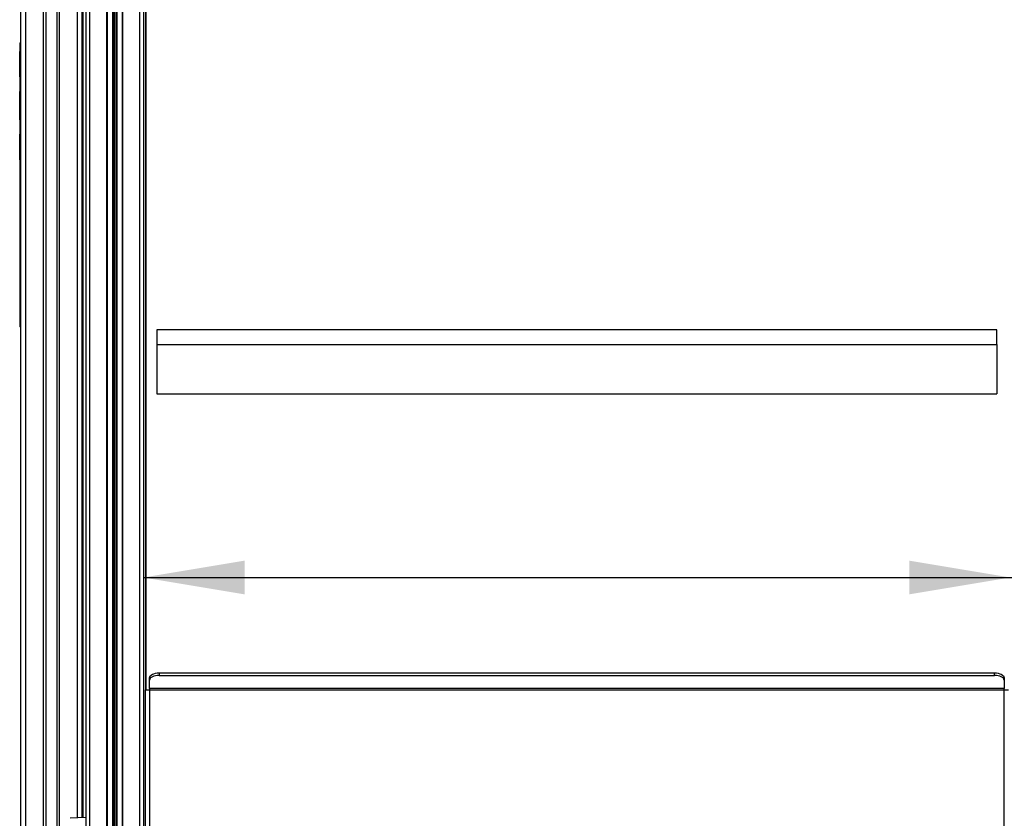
# Model space of a CAD drawing. Header units: millimetres. Extents: x 0 to 420, y 0 to 297.
# Tile 45 of 64: x 296 to 325, y 176 to 200. Entities that reach past the tile are written whole.
import ezdxf

# ---------------------------------------------------------------- set-up
doc = ezdxf.new("R2010")
doc.units = ezdxf.units.MM
doc.layers.add('QUOTE', color=174, linetype='Continuous')
doc.styles.add('SLDTEXTSTYLE3', font='TXT', dxfattribs={"width": 0.75})
doc.dimstyles.new('SLDDIMSTYLE0', dxfattribs={"dimtxt": 3, "dimasz": 3, "dimexe": 0, "dimexo": 0.0625, "dimgap": 0.75, "dimtad": 1, "dimlfac": 17.580319, "dimrnd": 1e-09, "dimzin": 12, "dimdsep": 46, "dimtxsty": 'SLDTEXTSTYLE3', "dimsah": 1, "dimcen": 0.09, "dimadec": 0, "dimazin": 3, "dimtfac": 1, "dimtdec": 3, "dimtofl": 0, "dimtmove": 0, "dimatfit": 3, "dimfxl": 0, "dimfrac": 2, "dimtolj": 1, "dimtzin": 12, "dimarcsym": 0})

# ---------------------------------------------------------------- blocks, each defined once
blk = doc.blocks.new('_D')
at = {"layer": 'QUOTE'}
for p, q in [((299.736, 183.241), (325.447, 183.241)), ((325.447, 183.241), (371.811, 183.241))]:
    blk.add_line(p, q, dxfattribs=at)
for points in [[(299.736, 183.241), (302.736, 182.741), (302.736, 183.741)], [(325.447, 183.241), (322.447, 183.741), (322.447, 182.741)]]:
    blk.add_solid(points, dxfattribs=at)
at = {"layer": 'QUOTE', "insert": (365.161, 187.109), "char_height": 3, "attachment_point": 1, "style": 'SLDTEXTSTYLE3'}
blk.add_mtext('452', dxfattribs=at)

msp = doc.modelspace()

# ---------------------------------------------------------------- linework, layer by layer
at = {"color": 7, "linetype": 'Continuous', "lineweight": 25}
for p, q in [((298.14361, 265.71986), (298.14361, 174.21451)), ((298.64702, 265.71986), (298.64702, 174.21451)), ((299.11913, 265.71986), (299.11913, 174.21451)), ((299.62254, 265.71986), (299.62254, 174.21451)), ((298.02985, 265.64674), (298.02985, 174.14138)), ((299.7363, 265.64674), (299.7363, 174.166)), ((298.66124, 265.16045), (298.66124, 174.14906)), ((298.82031, 265.16045), (298.82031, 174.15156)), ((298.83036, 265.15778), (298.83036, 174.15172)), ((298.87303, 265.13039), (298.87303, 174.15239)), ((298.89312, 265.13039), (298.89312, 174.15271)), ((298.93579, 265.15778), (298.93579, 174.15338)), ((298.94584, 265.16045), (298.94584, 174.15354)), ((299.10491, 265.16045), (299.10491, 174.15605)), ((299.80009, 264.56454), (299.80009, 179.9133)), ((299.80984, 264.30244), (299.80984, 179.9133)), ((297.94106, 259.05988), (297.94106, 176.1194)), ((296.09587, 212.47812), (296.09587, 169.53237)), ((296.23807, 212.47812), (296.23807, 169.53237)), ((296.76992, 212.47812), (296.76992, 169.53237)), ((296.84101, 212.47812), (296.84101, 169.53237)), ((297.17095, 212.47812), (297.17095, 169.53237)), ((297.24204, 212.47812), (297.24204, 169.53237)), ((297.77388, 212.47812), (297.77388, 176.11134)), ((297.91609, 212.47812), (297.91609, 176.1182)), ((296.09587, 199.10591), (296.08165, 199.09144)), ((296.08165, 190.67344), (296.08165, 199.09144)), ((297.91609, 199.10591), (297.93031, 199.09144)), ((297.93031, 199.09194), (297.94106, 199.09194)), ((297.93031, 199.09144), (297.93031, 199.09194)), ((297.93031, 199.06426), (297.93031, 199.09144)), ((297.93031, 199.03506), (297.93031, 199.06426)), ((297.93031, 198.01119), (297.93031, 199.03506)), ((297.94106, 199.03506), (297.93031, 199.03506)), ((296.08165, 198.84213), (296.07027, 198.84213)), ((296.07027, 198.82791), (296.07027, 198.84213)), ((296.08165, 198.82791), (296.07027, 198.82791)), ((296.07027, 198.12506), (296.07027, 198.82791)), ((296.07027, 198.12506), (296.08165, 198.12506)), ((296.07027, 198.08239), (296.07027, 198.12506)), ((296.08165, 198.08239), (296.07027, 198.08239)), ((297.93031, 197.72678), (297.93031, 198.01119)), ((297.93031, 198.01119), (297.94106, 198.01119)), ((297.93031, 197.72678), (297.94106, 197.72678)), ((297.93031, 197.57248), (297.93031, 197.72678)), ((296.07027, 197.64872), (296.08165, 197.64872)), ((296.07027, 197.03039), (296.07027, 197.64872)), ((297.93031, 197.12522), (297.93031, 197.57248)), ((297.94106, 197.57248), (297.93031, 197.57248)), ((297.93031, 196.42629), (297.93031, 197.12522)), ((297.93031, 197.12522), (297.94106, 197.12522)), ((296.06885, 196.99977), (296.07027, 196.99977)), ((296.08165, 197.01997), (296.07027, 197.01997)), ((296.07027, 197.00228), (296.07027, 197.01997)), ((296.07027, 197.00228), (296.08165, 197.00228)), ((296.07027, 196.85209), (296.07027, 197.00228)), ((296.07027, 196.85209), (296.08165, 196.85209)), ((296.07027, 196.8129), (296.07027, 196.85209)), ((296.07027, 196.8129), (296.08165, 196.8129)), ((296.07027, 196.38189), (296.08165, 196.38189)), ((296.07027, 196.33923), (296.07027, 196.38189)), ((296.08165, 196.33923), (296.07027, 196.33923)), ((296.07027, 195.63637), (296.07027, 196.33923)), ((297.93031, 193.33909), (297.93031, 196.42629)), ((297.94106, 196.42629), (297.93031, 196.42629)), ((296.07027, 195.63637), (296.08165, 195.63637)), ((296.07027, 195.62215), (296.07027, 195.63637)), ((296.07027, 195.62215), (296.08165, 195.62215)), ((297.93031, 192.64017), (297.93031, 193.33909)), ((297.93031, 193.33909), (297.94106, 193.33909)), ((297.93031, 192.19291), (297.93031, 192.64017)), ((297.94106, 192.64017), (297.93031, 192.64017)), ((297.93031, 192.0386), (297.93031, 192.19291)), ((297.93031, 192.19291), (297.94106, 192.19291)), ((297.94106, 192.0386), (297.93031, 192.0386)), ((297.93031, 191.75419), (297.93031, 192.0386)), ((297.93031, 191.75419), (297.93031, 190.73032)), ((297.94106, 191.75419), (297.93031, 191.75419)), ((296.08165, 190.67344), (296.09587, 190.65922)), ((297.93031, 190.67344), (297.91609, 190.65922)), ((297.93031, 190.70112), (297.93031, 190.73032)), ((297.93031, 190.73032), (297.94106, 190.73032)), ((297.93031, 190.67344), (297.93031, 190.70112)), ((297.94106, 190.67344), (297.93031, 190.67344)), ((300.13447, 190.58348), (300.13447, 190.14774)), ((325.0487, 190.58348), (300.13447, 190.58348)), ((325.0487, 190.14774), (325.0487, 190.58348)), ((300.13447, 190.14774), (300.13447, 188.68523)), ((300.13447, 190.14774), (325.0487, 190.14774)), ((325.0487, 190.14774), (325.0487, 188.68523)), ((300.13447, 188.68523), (325.0487, 188.68523)), ((299.92041, 180.19727), (299.92041, 180.27116)), ((299.92041, 179.94958), (299.92041, 180.19727)), ((300.20481, 180.41336), (300.20481, 180.33947)), ((300.20481, 180.41336), (324.97836, 180.41336)), ((300.20481, 180.33947), (324.97836, 180.33947)), ((324.97836, 180.33947), (324.97836, 180.41336)), ((325.26277, 180.27116), (325.26277, 180.19727)), ((325.26277, 180.19727), (325.26277, 179.94958)), ((299.79318, 179.9133), (299.79318, 173.49911)), ((299.79318, 179.9133), (299.92041, 179.9133)), ((325.26277, 179.94958), (299.92041, 179.94958)), ((299.92041, 179.94958), (299.92041, 179.9133)), ((299.92041, 179.9133), (325.26277, 179.9133)), ((299.92041, 179.9133), (299.92041, 171.43791)), ((325.26277, 179.9133), (325.26277, 179.94958)), ((325.26277, 179.9133), (325.38999, 179.9133)), ((325.26277, 171.57048), (325.26277, 179.9133)), ((298.02985, 176.12368), (297.56701, 176.10136))]:
    msp.add_line(p, q, dxfattribs=at)
at = {"color": 7, "linetype": 'Continuous', "lineweight": 25, "flags": 128}
for points in [[(299.92041, 180.27116), (299.92587, 180.2989), (299.94206, 180.32558), (299.96834, 180.35016), (300.00371, 180.37171), (300.04681, 180.3894), (300.09598, 180.40254), (300.14933, 180.41063), (300.20481, 180.41336)], [(300.20481, 180.33947), (300.14933, 180.33674), (300.09598, 180.32865), (300.04681, 180.3155), (300.00371, 180.29782), (299.96834, 180.27627), (299.94206, 180.25168), (299.92587, 180.22501), (299.92041, 180.19727)], [(324.97836, 180.41336), (325.03384, 180.41063), (325.0872, 180.40254), (325.13637, 180.3894), (325.17947, 180.37171), (325.21484, 180.35016), (325.24112, 180.32558), (325.2573, 180.2989), (325.26277, 180.27116)], [(325.26277, 180.19727), (325.2573, 180.22501), (325.24112, 180.25168), (325.21484, 180.27627), (325.17947, 180.29782), (325.13637, 180.3155), (325.0872, 180.32865), (325.03384, 180.33674), (324.97836, 180.33947)]]:
    msp.add_lwpolyline(points, dxfattribs=at)

# ---------------------------------------------------------------- dimensions: what is measured, and where the dimension line sits
at = {"layer": 'QUOTE'}
dim = msp.add_linear_dim(base=(325.44687, 183.24137), p1=(299.7363, 173.13956), p2=(325.44687, 174.14138), dimstyle='SLDDIMSTYLE0', dxfattribs=at)
dim.commit()
dim.dimension.update_dxf_attribs({"geometry": '_D', "text_midpoint": (368.48594, 183.24137), "dimtype": 160})

doc.saveas('drawing.dxf')
